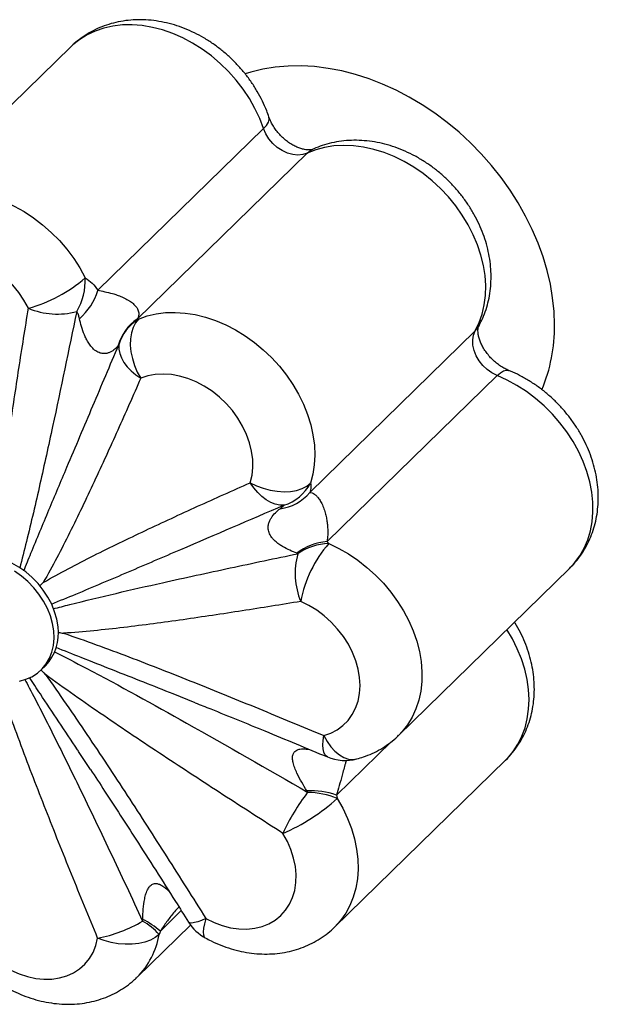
# Paper-space layout '_Trimétrica' of a CAD drawing. Header units: millimetres. Extents: x -210 to 6, y -177 to 38.
# Tile 2 of 2: x -120 to 6, y -177 to 38. Entities that reach past the tile are written whole.
import ezdxf

# ---------------------------------------------------------------- set-up
doc = ezdxf.new("R2010")
doc.units = ezdxf.units.MM

psp = doc.layouts.new('_Trimétrica')

# ---------------------------------------------------------------- linework, layer by layer
at = {"color": 7, "linetype": 'Continuous', "lineweight": 25}
for p, q in [((-108.95, 32.26), (-146.28, -4.18)), ((-103.04, -20.89), (-66.87, 14.41)), ((-94.45, -27.17), (-57.33, 9.07)), ((-56.82, -65), (-20.65, -29.7)), ((-53.03, -75.71), (-15.91, -39.48)), ((-37.41, -118.02), (-0.08, -81.58)), ((-115.68, -85.33), (-115.88, -85.21)), ((-115.78, -85.27), (-115.68, -85.33)), ((-111.69, -95.52), (-111.67, -95.55)), ((-115.41, -103.72), (-114.48, -102.81)), ((-81.8, -110.89), (-86.65, -108.97)), ((-104.67, -125.47), (-107.29, -121.51)), ((-51.37, -159.83), (-14.03, -123.39)), ((-94.5, -170.79), (-82.83, -159.39))]:
    psp.add_line(p, q, dxfattribs=at)
at = {"color": 8, "linetype": 'Continuous', "lineweight": 25}
for p, q in [((-50.94, -131.03), (-39.06, -119.43)), ((-89.42, -160.72), (-84.84, -156.26))]:
    psp.add_line(p, q, dxfattribs=at)
at = {"color": 8, "linetype": 'Continuous', "lineweight": 25, "flags": 128}
for points in [[(-66.87, 14.41), (-67.73, 16.63), (-68.77, 18.82), (-69.98, 20.96), (-71.36, 23.02), (-72.89, 25), (-74.57, 26.88), (-76.37, 28.64), (-78.28, 30.26), (-80.29, 31.73), (-82.38, 33.05), (-84.53, 34.19), (-86.72, 35.15), (-88.94, 35.92), (-91.16, 36.5), (-93.37, 36.87), (-95.56, 37.05), (-97.69, 37.02), (-99.76, 36.78), (-101.74, 36.34), (-103.62, 35.7), (-105.39, 34.87), (-107.03, 33.86), (-108.52, 32.66), (-108.95, 32.26)], [(-66.87, 14.41), (-66.25, 15.11), (-65.84, 15.78), (-65.66, 16.4), (-65.72, 16.96), (-65.72, 16.96)], [(-57.33, 9.07), (-56.53, 9.68), (-56.17, 9.87)], [(-146.27, -4.17), (-145.48, -3.45), (-143.95, -2.3), (-142.28, -1.33), (-140.48, -0.55), (-138.57, 0.03), (-136.56, 0.42), (-134.48, 0.6), (-132.33, 0.58), (-130.14, 0.36), (-127.93, -0.07), (-125.7, -0.7), (-123.49, -1.52), (-121.31, -2.53), (-119.17, -3.71), (-117.11, -5.07), (-115.12, -6.58), (-113.24, -8.24), (-111.47, -10.02), (-109.83, -11.92), (-108.33, -13.93), (-107, -16.01), (-105.83, -18.16)], [(-20.65, -29.7), (-20.02, -28.92), (-19.92, -28.75)], [(-15.91, -39.48), (-15.19, -38.86), (-14.52, -38.47), (-13.92, -38.3), (-13.4, -38.36), (-13.36, -38.37)], [(-0.08, -81.58), (1.03, -80.38), (2.17, -78.83), (3.13, -77.15), (3.9, -75.33), (4.47, -73.41), (4.85, -71.38), (5.02, -69.28), (5, -67.12), (4.76, -64.91), (4.33, -62.68), (3.7, -60.44), (2.88, -58.21), (1.87, -56.01), (0.68, -53.87), (-0.67, -51.79), (-2.18, -49.79), (-3.83, -47.9), (-5.61, -46.12), (-7.51, -44.48), (-9.5, -42.98), (-11.58, -41.64), (-13.72, -40.47), (-15.91, -39.48)], [(-52.65, -76.16), (-50.48, -77.2), (-48.35, -78.42), (-46.3, -79.8), (-44.33, -81.34), (-42.47, -83.02), (-40.72, -84.83), (-39.1, -86.75), (-37.64, -88.77), (-36.33, -90.86), (-35.19, -93.02), (-34.23, -95.23), (-33.45, -97.46), (-32.87, -99.7), (-32.49, -101.92), (-32.31, -104.12), (-32.34, -106.27), (-32.56, -108.35), (-32.99, -110.35), (-33.62, -112.25), (-34.43, -114.03), (-35.44, -115.68), (-36.62, -117.19), (-37.4, -118.01)], [(-14.03, -123.39), (-13.66, -123.02), (-12.42, -121.56), (-11.36, -119.95), (-10.48, -118.21), (-9.79, -116.35), (-9.3, -114.38), (-9.01, -112.32), (-8.92, -110.19), (-9.03, -108.01), (-9.35, -105.79), (-9.86, -103.55), (-10.58, -101.31), (-11.48, -99.09), (-12.56, -96.92), (-13.74, -94.92)], [(-52.94, -122.72), (-53.18, -122.58), (-53.5, -122.21), (-53.74, -121.67), (-53.89, -120.97), (-53.94, -120.12), (-53.89, -119.14), (-53.75, -118.05)], [(-53.75, -118.05), (-53.02, -119.35), (-52.19, -120.5), (-51.29, -121.48), (-50.33, -122.27), (-49.34, -122.83), (-48.35, -123.17), (-47.37, -123.27), (-46.5, -123.15)], [(-50.8, -131.8), (-49.59, -133.93), (-48.55, -136.12), (-47.7, -138.34), (-47.04, -140.58), (-46.58, -142.82), (-46.32, -145.03), (-46.26, -147.2), (-46.4, -149.31), (-46.75, -151.34), (-47.29, -153.29), (-48.03, -155.12), (-48.96, -156.82), (-50.06, -158.39), (-51.34, -159.81), (-51.35, -159.82)], [(-79.47, -157.98), (-80.42, -158.38), (-81.26, -158.68), (-81.98, -158.87), (-82.55, -158.96), (-82.97, -158.94), (-83.23, -158.81), (-83.27, -158.76)], [(-79.47, -157.98), (-79.8, -159.11), (-79.99, -160.1), (-80.06, -160.93), (-80, -161.57), (-79.82, -162.01), (-79.61, -162.2)]]:
    psp.add_lwpolyline(points, dxfattribs=at)
at = {"color": 7, "linetype": 'Continuous', "lineweight": 25, "flags": 128}
for points in [[(-3.37, -28.44), (-3.47, -25.52), (-3.77, -22.56), (-4.27, -19.57), (-4.97, -16.57), (-5.87, -13.56), (-6.95, -10.57), (-8.22, -7.6), (-9.67, -4.68), (-11.29, -1.81), (-13.08, 1), (-15.03, 3.73), (-17.12, 6.36), (-19.35, 8.89), (-21.72, 11.3), (-24.2, 13.59), (-26.78, 15.74), (-29.46, 17.74), (-32.23, 19.59), (-35.06, 21.28), (-37.96, 22.79), (-40.89, 24.12), (-43.86, 25.27), (-46.84, 26.22), (-49.83, 26.99), (-52.8, 27.55), (-55.76, 27.92), (-58.67, 28.08), (-61.54, 28.04), (-64.34, 27.79), (-67.06, 27.35), (-69.7, 26.7), (-70.88, 26.34)], [(-57.33, 9.07), (-58.31, 8.75), (-59.39, 8.64), (-60.53, 8.75), (-61.68, 9.07), (-62.82, 9.6), (-63.89, 10.31), (-64.86, 11.17), (-65.7, 12.17), (-66.38, 13.26), (-66.87, 14.41)], [(-20.65, -29.7), (-19.8, -27.94), (-19.15, -26.06), (-18.69, -24.07), (-18.43, -22), (-18.37, -19.86), (-18.52, -17.67), (-18.87, -15.44), (-19.42, -13.21), (-20.16, -10.97), (-21.09, -8.76), (-22.2, -6.59), (-23.49, -4.48), (-24.93, -2.45), (-26.53, -0.51), (-28.26, 1.32), (-30.1, 3.02), (-32.06, 4.58), (-34.1, 5.99), (-36.22, 7.23), (-38.39, 8.3), (-40.59, 9.18), (-42.82, 9.87), (-45.04, 10.37), (-47.24, 10.66), (-49.41, 10.75), (-51.51, 10.63), (-53.55, 10.31), (-55.49, 9.79), (-57.33, 9.07)], [(-118.22, -24.79), (-119.2, -23.04), (-120.35, -21.36), (-121.65, -19.78), (-123.1, -18.32), (-124.67, -17), (-126.33, -15.83), (-128.07, -14.84), (-129.86, -14.04), (-131.68, -13.43), (-133.49, -13.04), (-135.28, -12.85), (-137.03, -12.88), (-138.7, -13.13), (-140.27, -13.58), (-141.73, -14.24), (-143.04, -15.1), (-144.21, -16.14), (-145.2, -17.35), (-146, -18.71), (-146.61, -20.21), (-147.01, -21.82)], [(-94.18, -27.16), (-92.32, -26.49), (-90.35, -26.03), (-88.3, -25.76), (-86.17, -25.7), (-84, -25.84), (-81.79, -26.18), (-79.57, -26.73), (-77.35, -27.47), (-75.15, -28.4), (-73, -29.52), (-70.9, -30.8), (-68.88, -32.25), (-66.95, -33.85), (-65.13, -35.58), (-63.44, -37.44), (-61.88, -39.4), (-60.48, -41.45), (-59.24, -43.58), (-58.17, -45.76), (-57.29, -47.98), (-56.59, -50.21), (-56.1, -52.45), (-55.8, -54.67), (-55.7, -56.85), (-55.81, -58.97), (-56.12, -61.02), (-56.63, -62.98)], [(-94.18, -27.16), (-94.85, -27.98), (-95.37, -28.98), (-95.74, -30.14), (-95.94, -31.44), (-95.98, -32.83), (-95.84, -34.3), (-95.53, -35.79), (-95.06, -37.27), (-94.45, -38.72), (-93.7, -40.08)], [(-15.91, -39.48), (-17.03, -38.91), (-18.08, -38.17), (-19.03, -37.27), (-19.84, -36.25), (-20.49, -35.15), (-20.94, -34), (-21.19, -32.84), (-21.22, -31.71), (-21.04, -30.65), (-20.65, -29.7)], [(-98.52, -32.82), (-98.5, -33.73), (-98.29, -34.68), (-97.91, -35.65), (-97.36, -36.61), (-96.65, -37.56), (-95.79, -38.46), (-94.8, -39.31), (-93.7, -40.08)], [(-69.8, -62.88), (-69.41, -61.26), (-69.23, -59.56), (-69.26, -57.79), (-69.5, -55.97), (-69.95, -54.14), (-70.61, -52.32), (-71.46, -50.53), (-72.5, -48.8), (-73.7, -47.15), (-75.05, -45.61), (-76.54, -44.19), (-78.14, -42.92), (-79.83, -41.81), (-81.59, -40.87), (-83.39, -40.13), (-85.21, -39.6), (-87.02, -39.27), (-88.8, -39.15), (-90.52, -39.25), (-92.16, -39.56), (-93.7, -40.08)], [(-69.8, -62.88), (-68.41, -63.55), (-66.95, -64.09), (-65.43, -64.49), (-63.91, -64.74), (-62.42, -64.84), (-61, -64.77), (-59.67, -64.54), (-58.49, -64.16), (-57.46, -63.63), (-56.63, -62.98)], [(-62.42, -67.8), (-63.35, -67.78), (-64.32, -67.57), (-65.31, -67.18), (-66.29, -66.61), (-67.25, -65.88), (-68.16, -65.01), (-69.02, -64), (-69.8, -62.88)], [(-111.76, -94.32), (-112.03, -92.68), (-112.5, -91.04), (-113.15, -89.41), (-113.98, -87.82), (-114.98, -86.3), (-116.13, -84.86), (-117.42, -83.54), (-118.82, -82.34), (-120.31, -81.29), (-121.87, -80.4), (-123.48, -79.69), (-125.11, -79.17), (-126.74, -78.85), (-128.34, -78.72), (-129.89, -78.8), (-131.37, -79.08), (-132.75, -79.55), (-134.01, -80.21), (-135.13, -81.06), (-135.43, -81.34)], [(-112.69, -95.23), (-112.96, -93.6), (-113.43, -91.95), (-114.08, -90.32), (-114.92, -88.74), (-115.92, -87.21), (-117.07, -85.78), (-118.35, -84.45), (-119.75, -83.25), (-121.24, -82.2)], [(-53.75, -118.05), (-52.22, -117.52), (-50.81, -116.78), (-49.55, -115.86), (-48.44, -114.76), (-47.52, -113.49), (-46.79, -112.08), (-46.25, -110.54), (-45.92, -108.89), (-45.81, -107.16), (-45.91, -105.38), (-46.22, -103.56), (-46.74, -101.72), (-47.46, -99.91), (-48.37, -98.14), (-49.46, -96.43), (-50.72, -94.81), (-52.12, -93.31), (-53.64, -91.93), (-55.27, -90.71), (-56.99, -89.65), (-58.76, -88.78)], [(-120.2, -106.15), (-118.77, -105.77), (-117.45, -105.2), (-116.25, -104.44), (-115.21, -103.51), (-114.32, -102.42), (-113.61, -101.19), (-113.09, -99.83), (-112.75, -98.37), (-112.62, -96.83), (-112.69, -95.23)], [(-79.47, -157.98), (-77.7, -158.85), (-75.89, -159.51), (-74.07, -159.98), (-72.27, -160.23), (-70.51, -160.27), (-68.81, -160.1), (-67.2, -159.71), (-65.71, -159.11), (-64.34, -158.32), (-63.13, -157.33), (-62.08, -156.18), (-61.22, -154.86), (-60.55, -153.4), (-60.08, -151.83), (-59.82, -150.15), (-59.77, -148.4), (-59.94, -146.6), (-60.32, -144.78), (-60.9, -142.95), (-61.69, -141.14), (-62.66, -139.39)], [(-131.9, -159.29), (-130.92, -161.04), (-129.77, -162.72), (-128.46, -164.3), (-127.02, -165.76), (-125.45, -167.08), (-123.78, -168.25), (-122.05, -169.24), (-120.26, -170.04), (-118.44, -170.64), (-116.63, -171.04), (-114.83, -171.23), (-113.09, -171.2), (-111.42, -170.95), (-109.85, -170.5), (-108.39, -169.84), (-107.07, -168.98), (-105.91, -167.94), (-104.92, -166.73), (-104.12, -165.37), (-103.51, -163.87), (-103.11, -162.26)], [(-89.71, -161.47), (-90.55, -162.14), (-91.58, -162.7), (-92.78, -163.13), (-94.12, -163.43), (-95.57, -163.59), (-97.09, -163.6), (-98.64, -163.47), (-100.18, -163.2), (-101.69, -162.79), (-103.11, -162.26)]]:
    psp.add_lwpolyline(points, dxfattribs=at)
at = {"color": 7, "linetype": 'Continuous', "lineweight": 25}
for centre, radius, start, end in [((-126.69, 5.94), 31.88, 285.4045, 310.8722), ((-118.82, -18.77), 13.01, 328.8553, 2.6953), ((-115.58, -17.12), 13.09, 310.4801, 343.2537), ((-111.93, -9.99), 16.08, 246.969, 285.2975), ((-88.81, -35.62), 10.17, 123.7277, 164.6766), ((-88.8, -35.77), 10.16, 122.0178, 163.0658), ((-39.12, -28.82), 35.76, 337.3847, 0.5995), ((-65.55, -58.15), 10.14, 287.9505, 331.5736), ((-64.41, -58.82), 9.79, 276.6874, 320.854), ((-51.94, -88.4), 12.73, 94.9203, 127.244), ((-52.27, -88.86), 12.7, 91.7374, 124.2749), ((-32.99, -93.47), 26.19, 138.6419, 169.6906), ((-44.13, -82.63), 15.87, 164.4141, 202.8208), ((-121.85, -95.77), 10.19, 316.3304, 8.1724), ((-49.09, -113.49), 10, 247.3114, 285.0177), ((-20.36, -158.82), 46.55, 142.432, 155.3283), ((-56.67, -148.4), 18.29, 71.7692, 92.3961), ((-57.55, -147.84), 17.4, 67.1893, 89.0353), ((-80, -99.26), 43.72, 293.3645, 311.8972), ((-108.58, -133), 29.76, 280.5944, 300.9166), ((-100.26, -170.66), 13.99, 41.0661, 60.0923), ((-102.09, -175.59), 19.53, 49.5491, 63.1531), ((-74.81, -153.43), 10, 212.239, 241.3058)]:
    psp.add_arc(centre, radius, start, end, dxfattribs=at)
at = {"color": 8, "linetype": 'Continuous', "lineweight": 25}
psp.add_arc((-106.5, -158.73), 17.01, 314.797, 350.7214, dxfattribs=at)
at = {"color": 7, "linetype": 'Continuous', "lineweight": 25}
for points, knots in [([(-65.72, 16.96), (-65.88, 17.4), (-66.29, 18.57), (-67.12, 20.43), (-68.22, 22.5), (-69.49, 24.5), (-70.91, 26.41), (-72.47, 28.22), (-74.16, 29.92), (-75.97, 31.49), (-77.89, 32.92), (-79.9, 34.21), (-81.99, 35.33), (-84.15, 36.28), (-86.36, 37.05), (-88.61, 37.62), (-90.87, 38), (-93.12, 38.18), (-95.35, 38.15), (-97.53, 37.92), (-99.65, 37.48), (-101.68, 36.85), (-103.61, 36.03), (-105.43, 35.04), (-107.11, 33.88), (-108.29, 32.93), (-108.86, 32.33), (-108.96, 32.22)], [0, 0, 0, 0, 0.025829, 0.068092, 0.110409, 0.152828, 0.195321, 0.23787, 0.280477, 0.323148, 0.365887, 0.4087, 0.451582, 0.494511, 0.537448, 0.580334, 0.623091, 0.665628, 0.707851, 0.74968, 0.791053, 0.831943, 0.872356, 0.912326, 0.951914, 0.991201, 1, 1, 1, 1]), ([(-56.18, 9.87), (-56.19, 9.86), (-56.23, 9.84), (-56.39, 9.79), (-56.75, 9.74), (-57.27, 9.74), (-57.95, 9.82), (-58.73, 10.02), (-59.59, 10.35), (-60.5, 10.8), (-61.42, 11.38), (-62.32, 12.08), (-63.17, 12.88), (-63.94, 13.75), (-64.61, 14.67), (-65.16, 15.61), (-65.51, 16.38), (-65.67, 16.81), (-65.72, 16.96)], [0, 0, 0, 0, 0.034055, 0.111155, 0.180616, 0.252259, 0.319502, 0.384677, 0.449092, 0.513423, 0.577912, 0.642647, 0.707604, 0.772666, 0.837661, 0.902459, 0.96705, 1, 1, 1, 1]), ([(-19.92, -28.75), (-19.69, -28.31), (-19.15, -27.28), (-18.45, -25.56), (-17.86, -23.59), (-17.45, -21.55), (-17.23, -19.46), (-17.19, -17.32), (-17.34, -15.15), (-17.67, -12.96), (-18.2, -10.77), (-18.91, -8.59), (-19.8, -6.46), (-20.86, -4.37), (-22.08, -2.35), (-23.46, -0.41), (-24.98, 1.43), (-26.64, 3.16), (-28.42, 4.77), (-30.3, 6.24), (-32.29, 7.56), (-34.36, 8.73), (-36.51, 9.73), (-38.7, 10.54), (-40.94, 11.17), (-43.2, 11.61), (-45.46, 11.84), (-47.7, 11.87), (-49.89, 11.69), (-52.03, 11.31), (-54.04, 10.74), (-55.4, 10.22), (-56.08, 9.91), (-56.18, 9.87)], [0, 0, 0, 0, 0.022982, 0.054528, 0.086206, 0.118143, 0.150385, 0.182955, 0.215857, 0.249072, 0.282561, 0.316277, 0.350167, 0.384186, 0.418294, 0.452466, 0.486686, 0.520952, 0.555268, 0.589637, 0.624065, 0.658551, 0.693081, 0.727628, 0.762148, 0.796582, 0.83086, 0.864906, 0.898651, 0.93204, 0.965044, 0.995303, 1, 1, 1, 1]), ([(-105.83, -18.16), (-105.29, -18.49), (-104.78, -18.9), (-103.85, -19.81), (-103.43, -20.33), (-103.04, -20.89)], [0, 0, 0, 0, 0.5, 0.5, 1, 1, 1, 1]), ([(-103.04, -20.89), (-102.59, -20.98), (-102.09, -21.07), (-101.04, -21.3), (-100.47, -21.43), (-99.54, -21.7), (-99.21, -21.8), (-98.53, -22.04), (-98.18, -22.17), (-97.44, -22.49), (-97.07, -22.66), (-96.53, -22.96), (-96.36, -23.07), (-96.03, -23.28), (-95.88, -23.38), (-95.6, -23.59), (-95.47, -23.7), (-95.23, -23.9), (-95.13, -24), (-94.94, -24.2), (-94.85, -24.3), (-94.7, -24.48), (-94.64, -24.57), (-94.47, -24.83), (-94.38, -25), (-94.25, -25.31), (-94.2, -25.46), (-94.12, -25.9), (-94.13, -26.17), (-94.23, -26.68), (-94.32, -26.92), (-94.45, -27.17)], [0, 0, 0, 0, 0.125, 0.125, 0.25, 0.25, 0.3125, 0.3125, 0.375, 0.375, 0.4375, 0.4375, 0.46875, 0.46875, 0.5, 0.5, 0.53125, 0.53125, 0.5625, 0.5625, 0.59375, 0.59375, 0.625, 0.625, 0.6875, 0.6875, 0.75, 0.75, 0.875, 0.875, 1, 1, 1, 1]), ([(-125.33, -77.89), (-125.18, -75.63), (-124.97, -73.38), (-124.52, -68.9), (-124.27, -66.67), (-123.48, -59.99), (-122.89, -55.57), (-121.64, -46.74), (-120.98, -42.34), (-119.63, -33.55), (-118.93, -29.17), (-118.22, -24.79)], [0, 0, 0, 0, 0.125, 0.125, 0.25, 0.25, 0.5, 0.5, 0.75, 0.75, 1, 1, 1, 1]), ([(-107.08, -27.08), (-107.14, -26.77), (-107.22, -26.49), (-107.42, -25.95), (-107.54, -25.71), (-107.69, -25.5)], [0, 0, 0, 0, 0.5, 0.5, 1, 1, 1, 1]), ([(-98.62, -32.94), (-98.83, -33.21), (-99.08, -33.47), (-99.65, -33.96), (-99.97, -34.19), (-100.55, -34.46), (-100.75, -34.54), (-101.19, -34.66), (-101.43, -34.7), (-101.83, -34.7), (-101.97, -34.7), (-102.27, -34.66), (-102.42, -34.62), (-102.73, -34.53), (-102.89, -34.46), (-103.21, -34.3), (-103.38, -34.2), (-103.85, -33.87), (-104.14, -33.6), (-104.52, -33.16), (-104.64, -33.01), (-104.87, -32.71), (-104.97, -32.56), (-105.26, -32.11), (-105.43, -31.8), (-105.75, -31.19), (-105.89, -30.89), (-106.26, -29.99), (-106.47, -29.4), (-106.82, -28.23), (-106.96, -27.65), (-107.08, -27.08)], [0, 0, 0, 0, 0.125, 0.125, 0.25, 0.25, 0.3125, 0.3125, 0.375, 0.375, 0.40625, 0.40625, 0.4375, 0.4375, 0.46875, 0.46875, 0.5, 0.5, 0.5625, 0.5625, 0.59375, 0.59375, 0.625, 0.625, 0.6875, 0.6875, 0.75, 0.75, 0.875, 0.875, 1, 1, 1, 1]), ([(-13.36, -38.37), (-13.49, -38.31), (-13.92, -38.13), (-14.67, -37.73), (-15.59, -37.13), (-16.48, -36.41), (-17.32, -35.6), (-18.07, -34.71), (-18.72, -33.78), (-19.24, -32.84), (-19.64, -31.94), (-19.9, -31.09), (-20.05, -30.35), (-20.09, -29.72), (-20.06, -29.25), (-20, -28.93), (-19.94, -28.79), (-19.93, -28.76), (-19.92, -28.75)], [0, 0, 0, 0, 0.029941, 0.094055, 0.158383, 0.222963, 0.287745, 0.352603, 0.417359, 0.481906, 0.546263, 0.610625, 0.675341, 0.741041, 0.808788, 0.880191, 0.957715, 1, 1, 1, 1]), ([(-0.1, -81.57), (0.22, -81.26), (1.02, -80.48), (2.13, -79.08), (3.24, -77.4), (4.18, -75.61), (4.95, -73.72), (5.54, -71.76), (5.95, -69.72), (6.18, -67.63), (6.22, -65.49), (6.07, -63.31), (5.73, -61.12), (5.2, -58.93), (4.5, -56.76), (3.61, -54.62), (2.55, -52.54), (1.32, -50.52), (-0.06, -48.58), (-1.58, -46.74), (-3.23, -45.01), (-5.01, -43.4), (-6.9, -41.93), (-8.89, -40.61), (-10.92, -39.46), (-12.43, -38.75), (-13.23, -38.42), (-13.36, -38.37)], [0, 0, 0, 0, 0.0265211, 0.0662665, 0.1059598, 0.1457078, 0.1856131, 0.2257686, 0.2662524, 0.3071216, 0.3484078, 0.3901143, 0.4322166, 0.4746674, 0.5174054, 0.5603651, 0.6034865, 0.6467218, 0.6900383, 0.7334157, 0.7768512, 0.8203497, 0.8639164, 0.9075571, 0.9512715, 0.9923933, 1, 1, 1, 1]), ([(-93.7, -40.08), (-95.36, -43.87), (-97.03, -47.65), (-100.42, -55.19), (-102.13, -58.94), (-105.62, -66.41), (-107.39, -70.13), (-110.14, -75.64), (-111.08, -77.46), (-112.99, -81.08), (-113.97, -82.87), (-114.99, -84.64)], [0, 0, 0, 0, 0.25, 0.25, 0.5, 0.5, 0.75, 0.75, 0.875, 0.875, 1, 1, 1, 1]), ([(-114.99, -84.64), (-113.19, -83.6), (-111.37, -82.61), (-107.69, -80.66), (-105.84, -79.71), (-100.25, -76.9), (-96.48, -75.09), (-88.91, -71.52), (-85.11, -69.76), (-77.47, -66.29), (-73.64, -64.58), (-69.8, -62.88)], [0, 0, 0, 0, 0.125, 0.125, 0.25, 0.25, 0.5, 0.5, 0.75, 0.75, 1, 1, 1, 1]), ([(-56.63, -62.98), (-56.54, -63.24), (-56.51, -63.55), (-56.58, -64.23), (-56.67, -64.61), (-56.82, -65)], [0, 0, 0, 0, 0.5, 0.5, 1, 1, 1, 1]), ([(-56.82, -65), (-56.67, -64.99), (-56.49, -65.02), (-56.08, -65.17), (-55.85, -65.29), (-55.45, -65.62), (-55.31, -65.75), (-55.01, -66.09), (-54.85, -66.29), (-54.52, -66.79), (-54.34, -67.09), (-54.09, -67.61), (-54.01, -67.79), (-53.85, -68.17), (-53.77, -68.36), (-53.64, -68.75), (-53.57, -68.94), (-53.46, -69.33), (-53.4, -69.52), (-53.31, -69.89), (-53.26, -70.08), (-53.19, -70.43), (-53.15, -70.61), (-53.06, -71.12), (-53.01, -71.44), (-52.94, -72.07), (-52.91, -72.37), (-52.86, -73.24), (-52.86, -73.77), (-52.9, -74.78), (-52.95, -75.25), (-53.03, -75.71)], [0, 0, 0, 0, 0.125, 0.125, 0.25, 0.25, 0.3125, 0.3125, 0.375, 0.375, 0.4375, 0.4375, 0.46875, 0.46875, 0.5, 0.5, 0.53125, 0.53125, 0.5625, 0.5625, 0.59375, 0.59375, 0.625, 0.625, 0.6875, 0.6875, 0.75, 0.75, 0.875, 0.875, 1, 1, 1, 1]), ([(-59.65, -78.26), (-60.12, -78.07), (-60.62, -77.86), (-61.65, -77.38), (-62.19, -77.12), (-63.01, -76.63), (-63.28, -76.46), (-63.83, -76.07), (-64.1, -75.85), (-64.51, -75.48), (-64.64, -75.35), (-64.9, -75.07), (-65.02, -74.92), (-65.25, -74.6), (-65.36, -74.44), (-65.54, -74.1), (-65.62, -73.92), (-65.81, -73.4), (-65.87, -73.06), (-65.88, -72.59), (-65.87, -72.44), (-65.84, -72.15), (-65.81, -72.01), (-65.72, -71.62), (-65.63, -71.38), (-65.43, -70.92), (-65.31, -70.71), (-64.92, -70.12), (-64.63, -69.76), (-63.99, -69.12), (-63.64, -68.82), (-63.27, -68.54)], [0, 0, 0, 0, 0.125, 0.125, 0.25, 0.25, 0.3125, 0.3125, 0.375, 0.375, 0.40625, 0.40625, 0.4375, 0.4375, 0.46875, 0.46875, 0.5, 0.5, 0.5625, 0.5625, 0.59375, 0.59375, 0.625, 0.625, 0.6875, 0.6875, 0.75, 0.75, 0.875, 0.875, 1, 1, 1, 1]), ([(-63.27, -68.54), (-63.08, -68.4), (-62.91, -68.26), (-62.62, -68.01), (-62.5, -67.89), (-62.42, -67.8)], [0, 0, 0, 0, 0.5, 0.5, 1, 1, 1, 1]), ([(-115.68, -85.33), (-115.46, -85.1), (-115.23, -84.88), (-115.01, -84.65), (-115, -84.65), (-114.99, -84.64), (-114.99, -84.64)], [0, 0, 0, 0, 0.001258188, 0.001258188, 0.001258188, 0.001290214, 0.001290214, 0.001290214, 0.001290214]), ([(-58.76, -88.78), (-63.03, -89.48), (-67.3, -90.17), (-75.86, -91.5), (-80.15, -92.15), (-88.76, -93.37), (-93.08, -93.95), (-99.59, -94.72), (-101.76, -94.96), (-106.13, -95.39), (-108.33, -95.57), (-110.54, -95.72)], [0, 0, 0, 0, 0.25, 0.25, 0.5, 0.5, 0.75, 0.75, 0.875, 0.875, 1, 1, 1, 1]), ([(-14.07, -123.41), (-14.02, -123.36), (-13.46, -122.87), (-12.53, -121.79), (-11.32, -120.19), (-10.29, -118.45), (-9.42, -116.62), (-8.73, -114.7), (-8.22, -112.71), (-7.88, -110.64), (-7.74, -108.53), (-7.78, -106.37), (-8.01, -104.19), (-8.43, -102), (-9.03, -99.81), (-9.81, -97.65), (-10.78, -95.54), (-11.56, -94.09), (-12.02, -93.35), (-12.06, -93.28)], [0, 0, 0, 0, 0.00697, 0.070452, 0.133776, 0.19709, 0.260562, 0.32435, 0.388595, 0.453405, 0.518858, 0.584983, 0.651767, 0.719153, 0.787056, 0.855371, 0.923998, 0.992847, 1, 1, 1, 1]), ([(-111.67, -95.55), (-111.3, -95.61), (-110.94, -95.66), (-110.57, -95.71), (-110.56, -95.71), (-110.55, -95.72), (-110.54, -95.72)], [0, 0, 0, 0, 0.001258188, 0.001258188, 0.001258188, 0.001290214, 0.001290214, 0.001290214, 0.001290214]), ([(-110.54, -95.72), (-108.16, -96.52), (-105.78, -97.36), (-101.03, -99.09), (-98.66, -99.97), (-91.55, -102.68), (-86.82, -104.54), (-77.36, -108.32), (-72.63, -110.24), (-63.19, -114.12), (-58.47, -116.07), (-53.75, -118.05)], [0, 0, 0, 0, 0.125, 0.125, 0.25, 0.25, 0.5, 0.5, 0.75, 0.75, 1, 1, 1, 1]), ([(-115.5, -103.72), (-115.21, -104.02), (-114.92, -104.32), (-114.62, -104.62), (-114.61, -104.63), (-114.61, -104.63), (-114.6, -104.64)], [0, 0, 0, 0, 0.001258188, 0.001258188, 0.001258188, 0.001290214, 0.001290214, 0.001290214, 0.001290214]), ([(-62.66, -139.39), (-67.03, -136.59), (-71.4, -133.78), (-80.13, -128.13), (-84.48, -125.29), (-93.17, -119.55), (-97.49, -116.65), (-103.95, -112.23), (-106.1, -110.74), (-110.37, -107.73), (-112.49, -106.2), (-114.6, -104.64)], [0, 0, 0, 0, 0.25, 0.25, 0.5, 0.5, 0.75, 0.75, 0.875, 0.875, 1, 1, 1, 1]), ([(-114.6, -104.64), (-113.03, -106.81), (-111.49, -109), (-108.45, -113.38), (-106.95, -115.59), (-102.48, -122.22), (-99.55, -126.67), (-93.75, -135.58), (-90.87, -140.05), (-85.15, -149.01), (-82.31, -153.49), (-79.47, -157.98)], [0, 0, 0, 0, 0.125, 0.125, 0.25, 0.25, 0.5, 0.5, 0.75, 0.75, 1, 1, 1, 1]), ([(-103.11, -162.26), (-105.03, -157.6), (-106.94, -152.94), (-110.71, -143.62), (-112.58, -138.95), (-116.25, -129.61), (-118.06, -124.94), (-120.68, -117.92), (-121.54, -115.57), (-123.2, -110.88), (-124.02, -108.54), (-124.78, -106.18)], [0, 0, 0, 0, 0.25, 0.25, 0.5, 0.5, 0.75, 0.75, 0.875, 0.875, 1, 1, 1, 1]), ([(-81.8, -110.9), (-80.68, -111.35), (-75.61, -113.35), (-65.99, -117.28), (-57.5, -120.82), (-52.94, -122.72)], [0, 0, 0, 0, 0.11697, 0.525675, 1, 1, 1, 1]), ([(-46.5, -123.15), (-46.03, -123.01), (-44.89, -122.68), (-43.14, -121.98), (-41.3, -121.03), (-39.59, -119.9), (-38.29, -118.88), (-37.62, -118.2), (-37.42, -117.99)], [0, 0, 0, 0, 0.1378908, 0.3357193, 0.5319316, 0.726209, 0.9189204, 1, 1, 1, 1]), ([(-104.67, -125.47), (-103.64, -127.03), (-100.3, -132.08), (-94.12, -141.67), (-88.02, -151.21), (-84.22, -157.25), (-83.27, -158.76)], [0, 0, 0, 0, 0.141594, 0.458255, 0.864381, 1, 1, 1, 1]), ([(-136.18, -159.19), (-135.97, -159.6), (-135.4, -160.72), (-134.33, -162.47), (-132.95, -164.41), (-131.43, -166.25), (-129.77, -167.98), (-128, -169.59), (-126.11, -171.06), (-124.12, -172.39), (-122.05, -173.56), (-119.91, -174.56), (-117.71, -175.38), (-115.47, -176.01), (-113.22, -176.44), (-110.96, -176.68), (-108.72, -176.71), (-106.52, -176.53), (-104.39, -176.15), (-102.33, -175.57), (-100.37, -174.81), (-98.52, -173.87), (-96.8, -172.75), (-95.46, -171.72), (-94.76, -171.01), (-94.54, -170.79)], [0, 0, 0, 0, 0.027558, 0.073407, 0.119285, 0.165229, 0.211234, 0.257306, 0.30345, 0.349672, 0.395972, 0.442332, 0.488714, 0.535061, 0.581294, 0.627318, 0.673032, 0.71834, 0.763173, 0.807489, 0.851283, 0.894586, 0.937456, 0.979974, 1, 1, 1, 1]), ([(-79.61, -162.2), (-79.19, -162.42), (-78.08, -163.01), (-76.21, -163.83), (-74, -164.6), (-71.75, -165.18), (-69.5, -165.57), (-67.24, -165.75), (-65.01, -165.72), (-62.83, -165.49), (-60.71, -165.06), (-58.67, -164.44), (-56.74, -163.62), (-54.92, -162.64), (-53.24, -161.47), (-52.05, -160.52), (-51.47, -159.92), (-51.36, -159.8)], [0, 0, 0, 0, 0.044521, 0.119129, 0.193869, 0.268524, 0.342957, 0.417011, 0.490523, 0.563349, 0.635385, 0.706581, 0.776944, 0.846535, 0.91546, 0.983856, 1, 1, 1, 1])]:
    psp.add_open_spline(points, degree=3, knots=knots, dxfattribs=at)
at = {"color": 8, "linetype": 'Continuous', "lineweight": 25}
for points, knots in [([(-107.69, -25.5), (-109.41, -33.85), (-111.99, -46.36), (-115.68, -63.13), (-118.07, -73.45), (-119.63, -79.59), (-120.12, -81.51)], [0, 0, 0, 0, 0.449435, 0.6733, 0.897211, 1, 1, 1, 1]), ([(-119.23, -82.09), (-118.71, -80.81), (-116.9, -76.35), (-113.75, -68.8), (-109.23, -58.08), (-104.13, -46.08), (-100.39, -37.24), (-98.52, -32.82)], [0, 0, 0, 0, 0.075805, 0.264731, 0.453698, 0.726833, 1, 1, 1, 1]), ([(-62.42, -67.8), (-69.94, -71.03), (-81.21, -75.87), (-96.43, -82.39), (-105.82, -86.38), (-111.48, -88.7), (-113.24, -89.43)], [0, 0, 0, 0, 0.450351, 0.674673, 0.89904, 1, 1, 1, 1]), ([(-112.8, -90.39), (-111.6, -90.08), (-107.03, -88.9), (-99.09, -86.99), (-87.39, -84.33), (-74.16, -81.45), (-64.33, -79.39), (-59.42, -78.36)], [0, 0, 0, 0, 0.06667, 0.255553, 0.444479, 0.722223, 1, 1, 1, 1]), ([(-112.5, -99.76), (-110.21, -100.95), (-100.51, -105.96), (-82.06, -116.17), (-66.06, -125.37), (-57.25, -130.44)], [0, 0, 0, 0, 0.122421, 0.517229, 1, 1, 1, 1]), ([(-86.65, -108.97), (-88.78, -108.12), (-95.45, -105.47), (-103.97, -102.11), (-110.37, -99.57), (-112.2, -98.85)], [0, 0, 0, 0, 0.2516223, 0.7863416, 1, 1, 1, 1]), ([(-119, -105.81), (-118.68, -106.41), (-116.56, -110.41), (-112.77, -117.88), (-106.89, -129.78), (-100.4, -143.33), (-95.66, -153.47), (-93.29, -158.54)], [0, 0, 0, 0, 0.035025, 0.232287, 0.429592, 0.714779, 1, 1, 1, 1]), ([(-107.29, -121.51), (-107.36, -121.39), (-110.14, -117.18), (-113.73, -111.8), (-117.22, -106.55), (-118.02, -105.35)], [0, 0, 0, 0, 0.0213587, 0.7761763, 1, 1, 1, 1]), ([(-57.43, -130.13), (-57.8, -129.51), (-58.55, -128.26), (-59.46, -126.58), (-60.09, -125.12), (-60.44, -124.03), (-60.6, -123), (-60.53, -122.4), (-60.37, -121.9), (-60.13, -121.52), (-59.6, -121.16), (-58.96, -120.97), (-58.04, -120.9), (-57.32, -121.02), (-56.87, -121.09)], [0, 0, 0, 0, 0.155945, 0.313933, 0.397181, 0.482385, 0.547684, 0.613669, 0.616495, 0.677387, 0.731816, 0.801314, 0.873044, 1, 1, 1, 1]), ([(-48.82, -123.48), (-48.88, -123.7), (-49.08, -124.36), (-49.39, -125.47), (-49.84, -127.11), (-50.35, -129.02), (-50.75, -130.36), (-50.94, -131.03)], [0, 0, 0, 0, 0.077542, 0.236651, 0.396374, 0.697841, 1, 1, 1, 1]), ([(-93.27, -158.16), (-93.23, -157.4), (-93.17, -155.89), (-92.94, -154.01), (-92.58, -152.54), (-92.19, -151.55), (-91.65, -150.79), (-91.17, -150.48), (-90.67, -150.33), (-90.17, -150.32), (-89.41, -150.57), (-88.65, -151.03), (-87.98, -151.57), (-87.6, -151.98), (-87.46, -152.14)], [0, 0, 0, 0, 0.169729, 0.341681, 0.432286, 0.525021, 0.596092, 0.667909, 0.670985, 0.737259, 0.796498, 0.872139, 0.95021, 1, 1, 1, 1]), ([(-85.31, -155.44), (-85.41, -155.53), (-85.86, -155.94), (-86.8, -157.05), (-88.11, -158.74), (-88.98, -160.06), (-89.42, -160.72)], [0, 0, 0, 0, 0.055478, 0.255232, 0.623924, 1, 1, 1, 1])]:
    psp.add_open_spline(points, degree=3, knots=knots, dxfattribs=at)
at = {"color": 7, "linetype": 'Continuous', "lineweight": 25}
for points in [[(-94.45, -27.17), (-94.36, -27.16), (-94.27, -27.16), (-94.18, -27.16)], [(-98.52, -32.82), (-98.55, -32.85), (-98.58, -32.89), (-98.62, -32.94)], [(-53.03, -75.71), (-52.9, -75.86), (-52.77, -76.01), (-52.65, -76.16)], [(-59.42, -78.36), (-59.49, -78.33), (-59.57, -78.29), (-59.65, -78.26)], [(-57.25, -130.44), (-57.31, -130.33), (-57.37, -130.23), (-57.43, -130.13)], [(-50.94, -131.03), (-50.89, -131.29), (-50.84, -131.54), (-50.8, -131.8)], [(-93.29, -158.54), (-93.28, -158.41), (-93.27, -158.28), (-93.27, -158.16)], [(-89.42, -160.72), (-89.51, -160.97), (-89.61, -161.22), (-89.71, -161.47)]]:
    psp.add_open_spline(points, degree=3, dxfattribs=at)

doc.saveas('drawing.dxf')
